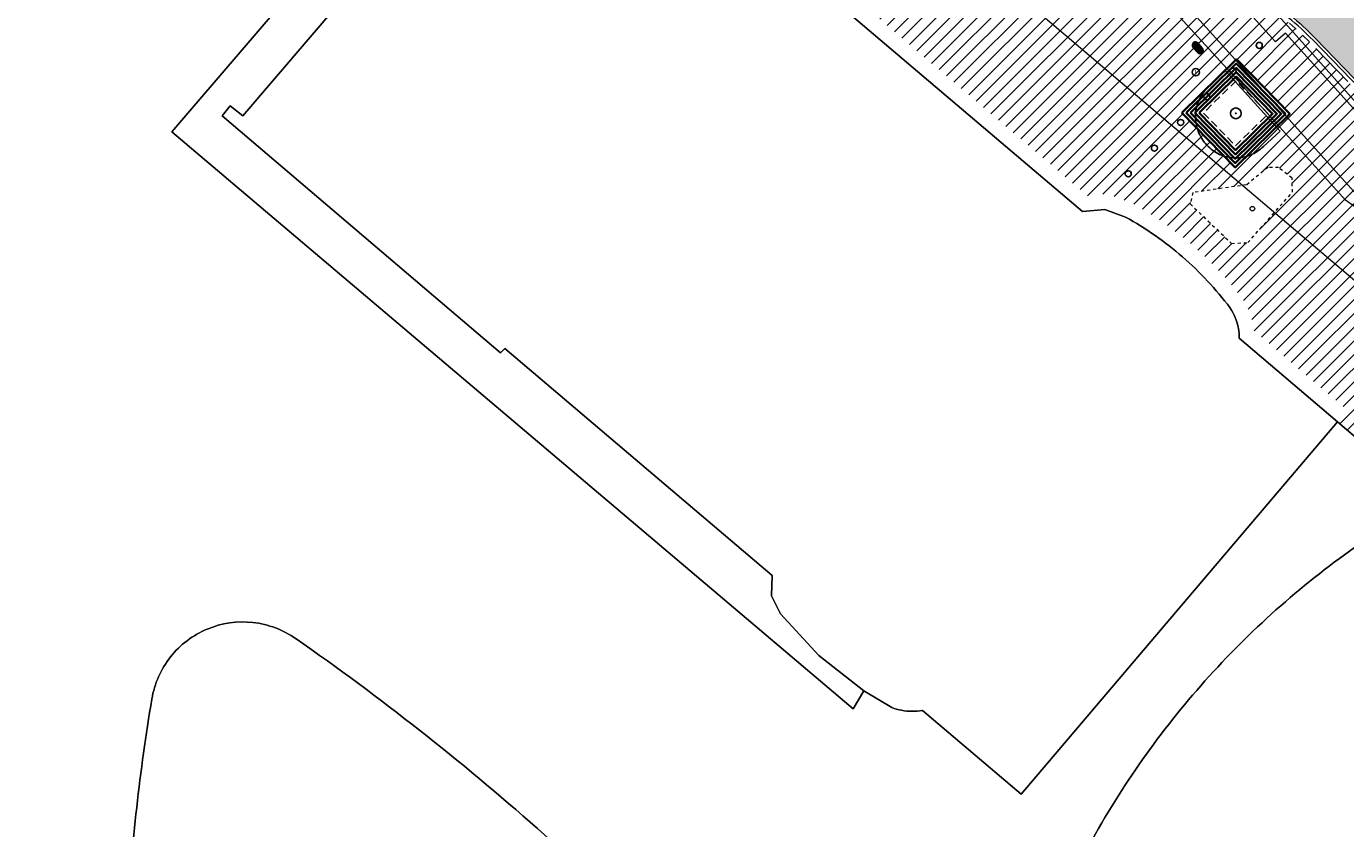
# Model space of a CAD drawing. Header units: metres. Extents: x 187916 to 189411, y 333285 to 334910.
# Tile 178 of 256: x 188809 to 188852, y 334085 to 334111. Entities that reach past the tile are written whole.
import ezdxf
from ezdxf.enums import TextEntityAlignment as Align

# ---------------------------------------------------------------- set-up
doc = ezdxf.new("R2010")
doc.units = ezdxf.units.M
doc.linetypes.add('DASHED2', pattern=[0.375, 0.25, -0.125])
doc.linetypes.add('VH-TROTTOIRBAND_180-200', pattern=[20, 10, -2, 2, -2, 2, -2])
for name, color, linetype, lineweight in [('B-ME-AL-MARKER-S', 253, 'Continuous', 9), ('B-ME-GR-BOOM-S', 253, 'Continuous', 25), ('B-ME-IE-MEUBILAIR_WEGMEUBILAIR-S', 253, 'Continuous', 18), ('B-ME-OG-TERREIN_CULTUURSCHEIDING-G', 253, 'DASHED2', 18), ('B-ME-RI-PUT_INSPECTIE-S', 253, 'Continuous', 25), ('B-ME-VH-KANTOPSLUITING_ACHTERKANTBAND-G', 253, 'Continuous', 18), ('B-ME-VH-VERHARDING_BETONSTRAATSTEEN-G', 253, 'Continuous', 18), ('B-ME-VH-VERHARDING_TEGEL-G', 253, 'Continuous', 18), ('B-WE-OG-BEBOUWING-GV', 253, 'Continuous', 15), ('B-WE-OG-TERREIN_BEGROEID-GV', 253, 'Continuous', 15), ('B-WE-VH-GESLOTENVERHARDING_ASFALT-GV', 253, 'Continuous', 15), ('B-WE-VH-ONVERHARD_ZAND-GV', 253, 'Continuous', 15), ('B-WE-VH-OPENVERHARDING_SIERBESTRATING-GV', 253, 'Continuous', 15), ('N-WE-VH-GESLOTENVERHARDING_ASFALT_ZAAGSNEDE-G', 10, 'VH-ZAAGSNEDE-SO', 25), ('N-WE-VH-KANTOPSLUITING_RIJWIELPADBAND_4-12 200-G', 94, 'VH-TROTTOIRBAND_180-200', 15), ('N-WE-VH-KANTOPSLUITING_VOORKANTBAND-G', 7, 'Continuous', 15), ('N-WE-VH-KANTVERHARDING_STREKLAAG_BSS-G', 60, 'Continuous', 18), ('N-WE-VH-OPENVERHARDING_NATUURSTEEN-G', 24, 'Continuous', 35), ('N-WE-VH-VERHARDING_ASFALT_HUB DASSENPLEIN-A', 253, 'Continuous', 18), ('N-WE-VH-VERHARDING_BETONSTRAATSTEEN-ROOD-A', 11, 'Continuous', 18)]:
    doc.layers.add(name, color=color, linetype=linetype, lineweight=lineweight)
doc.layers.add('N-WE-PAALTJE-G', color=7, linetype='Continuous')
doc.layers.add('N-WE-VH-MATERIAALSCHEIDING-G', color=7, linetype='DASHED2')
doc.styles.add('NLCS-ISO', font='NLCS-ISO.ttf')
doc.linetypes.add('VH-ZAAGSNEDE-SO', pattern='A,1e-05,-2.54,[181,NLCS.SHX,S=2.54,R=0,X=-2.54,Y=0],-5.08,[181,NLCS.SHX,S=2.54,R=180,X=2.54,Y=0],-2.54', length=10.16001)

# ---------------------------------------------------------------- blocks, each defined once
blk = doc.blocks.new('SRI-PUT_INSPECTIE-SO')
blk.add_circle((0, -7.105427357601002e-14), 1.999999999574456)
at = {"style": 'NLCS-ISO'}
blk.add_text('I', height=2.5, dxfattribs=at).set_placement((-0.002795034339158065, -0.007140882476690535), align=Align.MIDDLE_CENTER)
blk = doc.blocks.new('SAL-MARKER-SO')
blk.add_circle((0, 0), 0.1)
blk = doc.blocks.new('SGR-BOOM_01')
at = {"ltscale": 0.1}
h = blk.add_hatch(color=256, dxfattribs=at)
edge = h.paths.add_edge_path()
edge.add_arc((7.366995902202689e-12, -5.115907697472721e-12), 0.15, 0, 360)
for centre, radius in [((0, 0), 2.5), ((7.366995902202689e-12, -5.115907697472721e-12), 0.04499999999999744)]:
    blk.add_circle(centre, radius)
blk.add_circle((7.366995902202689e-12, -5.115907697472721e-12), 0.15, dxfattribs=at)
blk = doc.blocks.new('SIE-WEG_PARKEERMAATREGEL_HUNNENBED')
blk.add_hatch(color=256).paths.add_polyline_path([(0.2240933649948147, 0.225), (-0.2240933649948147, 0.225, 1), (-0.2240933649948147, -0.2249999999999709), (0.2240933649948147, -0.225, 1)])
at = {"flags": 128}
blk.add_lwpolyline([(0.2240933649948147, -0.225, 1), (0.2240933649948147, 0.225), (-0.2240933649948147, 0.225, 1), (-0.2240933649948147, -0.2249999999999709)], format="xyb", close=True, dxfattribs=at)
blk = doc.blocks.new('DTM')
at = {"layer": 'B-ME-OG-TERREIN_CULTUURSCHEIDING-G', "ltscale": 0.2, "flags": 128}
for points in [[(188849.5810000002, 334106.528), (188848.8769999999, 334105.957)], [(188849.9270000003, 334106.5180000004), (188849.5810000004, 334106.5280000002)], [(188850.3659999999, 334106.1770000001), (188849.9270000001, 334106.5180000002)], [(188850.3799999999, 334105.7160000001), (188850.366, 334106.1770000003)], [(188847.1239999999, 334105.704), (188847.0320000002, 334105.3290000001)], [(188848.877, 334105.9570000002), (188847.124, 334105.7040000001)], [(188848.9210000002, 334104.0650000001), (188850.3799999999, 334105.7160000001)], [(188847.0320000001, 334105.3289999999), (188848.3879999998, 334104.0380000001)], [(188848.3879999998, 334104.0380000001), (188848.9210000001, 334104.0649999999)]]:
    blk.add_lwpolyline(points, dxfattribs=at)
at = {"layer": 'B-ME-VH-KANTOPSLUITING_ACHTERKANTBAND-G', "ltscale": 0.2, "flags": 128}
for points in [[(188853.5869999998, 334107.1090000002), (188850.1549999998, 334110.9139999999), (188849.827, 334110.6370000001), (188846.5580000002, 334114.2459999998), (188846.8879999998, 334114.5359999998), (188846.1140000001, 334115.3939999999), (188845.4189999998, 334116.1000000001), (188844.6230000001, 334116.6809999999), (188836.73, 334122.04), (188827.9300000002, 334128.0269999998), (188827.6579999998, 334127.6600000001), (188823.639, 334130.3990000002), (188823.8859999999, 334130.7549999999), (188817.0210000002, 334135.4569999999), (188813.922, 334137.531)], [(188918.3160000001, 334057.5649999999), (188919.6660000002, 334059.1329999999), (188913.8220000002, 334063.534), (188904.1129999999, 334070.8709999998), (188903.9219999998, 334070.6290000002), (188896.46, 334076.2439999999), (188891.6310000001, 334079.8900000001), (188891.5619999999, 334079.9580000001), (188884.5780000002, 334085.2480000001), (188879.139, 334089.3629999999), (188878.7230000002, 334089.6699999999), (188872.2769999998, 334090.693), (188864.642, 334096.4010000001), (188856.929, 334102.0189999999), (188852.1170000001, 334105.4539999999), (188848.483, 334109.4879999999), (188845.1370000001, 334113.1550000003), (188843.9849999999, 334114.4410000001), (188835.182, 334120.4279999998), (188828.5380000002, 334124.8939999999), (188822.639, 334128.8900000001), (188815.8730000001, 334133.5), (188812.8450000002, 334135.5380000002), (188812.0329999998, 334136.0690000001)]]:
    blk.add_lwpolyline(points, dxfattribs=at)
at = {"layer": 'B-ME-VH-VERHARDING_BETONSTRAATSTEEN-G', "ltscale": 0.2, "flags": 128}
blk.add_lwpolyline([(188853.7200000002, 334107.2319999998), (188850.3310000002, 334111.037), (188847.0469999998, 334114.6660000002), (188846.2850000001, 334115.5150000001), (188845.5469999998, 334116.2230000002), (188844.7280000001, 334116.8620000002), (188836.8330000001, 334122.23), (188828.0279999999, 334128.193), (188823.9950000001, 334130.929), (188817.0830000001, 334135.6430000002), (188814.0469999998, 334137.7029999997)], dxfattribs=at)
at = {"layer": 'B-ME-VH-VERHARDING_TEGEL-G', "ltscale": 0.2, "flags": 128}
blk.add_lwpolyline([(188918.3229999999, 334057.4070000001), (188919.8259999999, 334059.1779999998), (188913.8909999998, 334063.6170000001), (188904.165, 334070.9720000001), (188896.7170000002, 334076.5619999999), (188891.9440000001, 334080.213), (188884.6869999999, 334085.6689999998), (188879.4029999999, 334089.6770000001), (188878.8990000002, 334090.0499999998), (188872.4560000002, 334091.0779999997), (188864.9189999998, 334096.6919999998), (188857.1770000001, 334102.3259999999), (188852.3739999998, 334105.7510000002), (188848.8199999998, 334109.7080000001), (188845.446, 334113.4330000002), (188844.2629999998, 334114.764), (188835.611, 334120.605), (188828.7280000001, 334125.2420000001), (188822.8029999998, 334129.2310000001), (188816.0980000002, 334133.8149999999), (188813.0929999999, 334135.8659999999), (188812.2209999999, 334136.4300000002)], dxfattribs=at)
at = {"layer": 'B-WE-OG-BEBOUWING-GV', "ltscale": 0.2, "flags": 128}
blk.add_lwpolyline([(188779.474, 334052.218), (188776.92, 334049.111), (188787.829, 334045.886), (188794.414, 334053.759), (188814.475, 334036.748), (188814.571, 334036.667), (188837.127, 334017.54), (188885.595, 334074.697), (188839.494, 334113.789), (188809.661, 334133.58), (188792.53, 334113.378), (188775.397, 334069.885), (188782.78, 334063.625), (188779.991, 334060.335), (188783.617, 334057.261)], close=True, dxfattribs=at)
for points in [[(188844.921, 334104.903), (188844.237, 334105.154), (188843.513, 334105.08), (188828.605, 334117.729), (188824.849, 334114.32), (188822.665, 334116.816), (188818.778, 334112.263), (188819.204, 334111.918), (188816.032, 334108.209), (188815.615, 334108.545), (188815.349, 334108.208), (188822.268, 334102.329), (188824.465, 334100.463), (188824.601, 334100.605), (188833.353, 334093.173), (188833.335, 334092.514), (188833.625, 334091.928), (188834.884, 334090.556), (188836.349, 334089.408), (188837.264, 334088.859)], [(188838.274, 334088.762), (188841.497, 334086.02), (188851.857, 334098.199), (188848.638, 334100.938)]]:
    blk.add_lwpolyline(points, dxfattribs=at)
for points in [[(188845.886, 334104.299, 0.02486032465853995), (188844.921, 334104.903)], [(188846.783, 334103.598, 0.02511401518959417), (188845.886, 334104.299)], [(188847.602, 334102.809, 0.02611032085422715), (188846.783, 334103.598)], [(188848.336, 334101.939, 0.02496959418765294), (188847.602, 334102.809)], [(188848.611, 334101.257, 0.1037857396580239), (188848.336, 334101.939)], [(188848.638, 334100.938, 0.04538752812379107), (188848.611, 334101.257)], [(188837.264, 334088.859, 0.08604244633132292), (188837.927, 334088.734)], [(188837.927, 334088.734, 0.04558214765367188), (188838.274, 334088.762)]]:
    blk.add_lwpolyline(points, format="xyb", dxfattribs=at)
at = {"layer": 'B-WE-OG-TERREIN_BEGROEID-GV', "ltscale": 0.2, "flags": 128}
for points in [[(188856.299, 334096.396, 0.05716435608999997), (188850.779, 334092.85)], [(188850.779, 334092.85, 0.05712222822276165), (188846.205, 334088.146)], [(188814.865, 334091.424, 0.1263591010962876), (188813.662, 334090.514)], [(188816.357, 334091.639, 0.1265588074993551), (188814.865, 334091.424)], [(188817.768, 334091.106, 0.12718458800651), (188816.357, 334091.639)], [(188821.809, 334088.117, 0.01452457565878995), (188817.768, 334091.106)], [(188813.662, 334090.514, 0.1270365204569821), (188813.049, 334089.136)], [(188813.049, 334089.136, 0.02672814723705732), (188812.249, 334082.029)], [(188825.669, 334084.898, 0.01426570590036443), (188821.809, 334088.117)], [(188846.205, 334088.146, 0.05722082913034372), (188842.815, 334082.529)], [(188829.336, 334081.461, 0.01436128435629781), (188825.669, 334084.898)]]:
    blk.add_lwpolyline(points, format="xyb", dxfattribs=at)
at = {"layer": 'B-WE-VH-GESLOTENVERHARDING_ASFALT-GV', "ltscale": 0.2, "flags": 128}
for points in [[(188837.264, 334088.859), (188836.349, 334089.408), (188836.006, 334088.812), (188813.701, 334107.687), (188825.601, 334121.574), (188825.988, 334121.236), (188826.269, 334120.99), (188826.499, 334120.773), (188825.918, 334120.083)], [(188825.918, 334120.083), (188828.605, 334117.729), (188843.513, 334105.08), (188844.237, 334105.154), (188844.921, 334104.903)], [(188848.638, 334100.938), (188851.857, 334098.199), (188841.497, 334086.02), (188838.274, 334088.762)]]:
    blk.add_lwpolyline(points, dxfattribs=at)
for points in [[(188847.341, 334108.77, -0.1017747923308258), (188847.667, 334109.201)], [(188847.209, 334108.246, -0.1032329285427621), (188847.341, 334108.77)], [(188847.293, 334107.712, -0.1009815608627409), (188847.209, 334108.246)], [(188847.579, 334107.253, -0.1005481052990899), (188847.293, 334107.712)], [(188847.995, 334106.951, -0.1004011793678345), (188847.579, 334107.253)], [(188848.496, 334106.837, -0.09963754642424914), (188847.995, 334106.951)], [(188849.002, 334106.929, -0.0984352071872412), (188848.496, 334106.837)], [(188849.43, 334107.213, -0.1015164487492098), (188849.002, 334106.929)], [(188844.921, 334104.903, -0.02486032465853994), (188845.886, 334104.299)], [(188845.886, 334104.299, -0.02511401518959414), (188846.783, 334103.598)], [(188846.783, 334103.598, -0.02611032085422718), (188847.602, 334102.809)], [(188847.602, 334102.809, -0.02496959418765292), (188848.336, 334101.939)], [(188848.336, 334101.939, -0.1037857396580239), (188848.611, 334101.257)], [(188848.611, 334101.257, -0.04538752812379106), (188848.638, 334100.938)], [(188850.779, 334092.85, -0.05716435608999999), (188856.299, 334096.396)], [(188846.205, 334088.146, -0.05712222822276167), (188850.779, 334092.85)], [(188813.662, 334090.514, -0.1263591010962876), (188814.865, 334091.424)], [(188814.865, 334091.424, -0.1265588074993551), (188816.357, 334091.639)], [(188816.357, 334091.639, -0.12718458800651), (188817.768, 334091.106)], [(188817.768, 334091.106, -0.01452457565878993), (188821.809, 334088.117)], [(188813.049, 334089.136, -0.1270365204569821), (188813.662, 334090.514)], [(188812.249, 334082.029, -0.02672814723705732), (188813.049, 334089.136)], [(188837.927, 334088.734, -0.0860424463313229), (188837.264, 334088.859)], [(188838.274, 334088.762, -0.04558214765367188), (188837.927, 334088.734)], [(188821.809, 334088.117, -0.01426570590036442), (188825.669, 334084.898)], [(188842.815, 334082.529, -0.05722082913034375), (188846.205, 334088.146)], [(188825.669, 334084.898, -0.01436128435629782), (188829.336, 334081.461)]]:
    blk.add_lwpolyline(points, format="xyb", dxfattribs=at)
at = {"layer": 'B-WE-VH-ONVERHARD_ZAND-GV', "ltscale": 0.2, "flags": 128}
for points in [[(188848.184, 334109.681), (188847.667, 334109.201)], [(188849.43, 334107.213), (188849.98, 334107.712), (188848.184, 334109.681)]]:
    blk.add_lwpolyline(points, dxfattribs=at)
for points in [[(188847.667, 334109.201, 0.1017747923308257), (188847.341, 334108.77)], [(188847.341, 334108.77, 0.1032329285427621), (188847.209, 334108.246)], [(188847.209, 334108.246, 0.1009815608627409), (188847.293, 334107.712)], [(188847.293, 334107.712, 0.1005481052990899), (188847.579, 334107.253)], [(188847.579, 334107.253, 0.1004011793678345), (188847.995, 334106.951)], [(188847.995, 334106.951, 0.09963754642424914), (188848.496, 334106.837)], [(188848.496, 334106.837, 0.09843520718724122), (188849.002, 334106.929)], [(188849.002, 334106.929, 0.1015164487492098), (188849.43, 334107.213)]]:
    blk.add_lwpolyline(points, format="xyb", dxfattribs=at)
at = {"layer": 'B-WE-VH-OPENVERHARDING_SIERBESTRATING-GV', "ltscale": 0.2, "flags": 128}
blk.add_lwpolyline([(188828.605, 334117.729), (188825.918, 334120.083), (188825.333, 334119.39), (188825.091, 334119.594), (188826.269, 334120.99), (188825.988, 334121.236), (188825.601, 334121.574), (188813.701, 334107.687), (188836.006, 334088.812), (188836.349, 334089.408), (188834.884, 334090.556), (188833.625, 334091.928), (188833.335, 334092.514), (188833.353, 334093.173), (188824.601, 334100.605), (188824.465, 334100.463), (188822.268, 334102.329), (188815.349, 334108.208), (188815.615, 334108.545), (188816.032, 334108.209), (188819.204, 334111.918), (188818.778, 334112.263), (188822.665, 334116.816), (188824.849, 334114.32)], close=True, dxfattribs=at)
at = {"layer": 'B-ME-AL-MARKER-S', "xscale": 0.7499999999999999, "yscale": 0.7499999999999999, "zscale": 0.7499999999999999}
blk.add_blockref('SAL-MARKER-SO', (188849.07, 334105.177), dxfattribs=at)
at = {"layer": 'B-ME-GR-BOOM-S', "xscale": 0.07, "yscale": 0.07, "zscale": 0.07}
blk.add_blockref('SGR-BOOM_01', (188848.526, 334108.294), dxfattribs=at)
at = {"layer": 'B-ME-IE-MEUBILAIR_WEGMEUBILAIR-S', "xscale": 0.5, "yscale": 0.5, "zscale": 0.5, "rotation": 311.280589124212}
blk.add_blockref('SIE-WEG_PARKEERMAATREGEL_HUNNENBED', (188847.28, 334110.439), dxfattribs=at)
at = {"layer": 'B-ME-RI-PUT_INSPECTIE-S', "xscale": 0.06, "yscale": 0.06, "zscale": 0.06250000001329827}
blk.add_blockref('SRI-PUT_INSPECTIE-SO', (188847.216, 334109.641), dxfattribs=at)
blk = doc.blocks.new('ontwerp Wilhelmina- & Engelenkampstraat')
at = {"layer": 'N-WE-VH-VERHARDING_ASFALT_HUB DASSENPLEIN-A', "transparency": 33554610}
h = blk.add_hatch(dxfattribs=at)
h.set_pattern_fill('ANSI31', color=256, scale=0.1)
h.set_pattern_definition([(45, (0, 0), (-0.2245064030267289, 0.2245064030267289), [])])
h.paths.add_polyline_path([(188847.124, 334105.7040000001), (188848.8769999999, 334105.957), (188849.5810000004, 334106.5280000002), (188849.9270000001, 334106.5180000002), (188850.366, 334106.1770000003), (188850.3799999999, 334105.7160000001), (188848.9210000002, 334104.0650000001), (188848.3879999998, 334104.0380000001), (188847.0320000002, 334105.3290000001)], flags=16)
h.paths.add_polyline_path([(188810.9590502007, 334133.3217617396), (188811.5845026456, 334134.3458756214), (188811.8405393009, 334134.1895259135), (188811.215086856, 334133.1654120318)], flags=16)
h.paths.add_polyline_path([(188804.1520741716, 334133.7882821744), (188803.1408678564, 334134.4343857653), (188803.3023926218, 334134.6871895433), (188804.3135989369, 334134.0410859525)], flags=16)
h.paths.add_polyline_path([(188880.608576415, 334079.9220087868), (188880.7276518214, 334079.8307890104), (188882.00472869, 334081.4978446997), (188882.2428795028, 334081.315405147), (188880.9658026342, 334079.6483494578), (188881.0848780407, 334079.5571296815), (188880.3551198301, 334078.6045264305), (188879.8788182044, 334078.9694055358)], flags=16)
h.paths.add_polyline_path([(188848.5442930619, 334110.061672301), (188850.293672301, 334108.2757069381), (188848.5077069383, 334106.526327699), (188846.758327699, 334108.3122930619)], flags=16)
h.paths.add_polyline_path([(188857.8032904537, 334102.1975242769), (188859.5415242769, 334100.4007095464), (188857.7447095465, 334098.6624757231), (188856.0064757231, 334100.4592904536)], flags=16)
edge = h.paths.add_edge_path(flags=17)
edge.add_arc((188846.8483868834, 334100.942711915), 1.79041412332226, 33.81111317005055, 33.81179583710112)
edge.add_arc((188839.2638456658, 334095.0296344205), 11.40365496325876, 37.29305681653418, 43.01437075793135)
edge.add_arc((188839.2638367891, 334095.0296439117), 11.40365497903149, 37.29288487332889, 43.01430546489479, ccw=False)
h.paths.add_polyline_path([(188811.0785719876, 334132.6642826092), (188811.2439339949, 334132.9145932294), (188813.2464189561, 334131.5916971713), (188813.0810569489, 334131.3413865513)], flags=16)
h.paths.add_polyline_path([(188810.5449671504, 334133.151499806), (188810.5079798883, 334132.8537886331), (188804.8514676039, 334133.5565466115), (188804.888454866, 334133.8542577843)], flags=16)
h.paths.add_polyline_path([(188798.1086396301, 334129.5785371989), (188797.9492975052, 334129.8327223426), (188804.0497409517, 334133.6569333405), (188804.2090830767, 334133.4027481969)], flags=16)
h.paths.add_polyline_path([(188797.356678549, 334129.4612247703), (188797.5160206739, 334129.2070396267), (188795.2283543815, 334127.7729605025), (188795.0690122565, 334128.027145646)], flags=16)
edge = h.paths.add_edge_path()
edge.add_line((188794.6477654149, 334127.1734366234), (188792.9845159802, 334124.6767185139))
edge.add_line((188792.9845159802, 334124.6767185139), (188793.5909520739, 334124.269631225))
edge.add_line((188793.5909520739, 334124.269631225), (188794.0819999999, 334124.6850000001))
edge.add_line((188794.0819999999, 334124.6850000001), (188794.5410000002, 334125.2680000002))
edge.add_line((188794.5410000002, 334125.2680000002), (188798.2760028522, 334127.1102356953))
edge.add_line((188798.2760028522, 334127.1102356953), (188797.7235223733, 334129.1600807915))
edge.add_line((188797.7235223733, 334129.1600807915), (188798.0131858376, 334129.2381517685))
edge.add_line((188798.0131858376, 334129.2381517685), (188798.5502502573, 334127.2455042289))
edge.add_line((188798.5502502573, 334127.2455042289), (188809.1225012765, 334132.4601128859))
edge.add_line((188809.1225012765, 334132.4601128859), (188825.601, 334121.574))
edge.add_line((188825.601, 334121.574), (188825.988, 334121.236))
edge.add_line((188825.988, 334121.236), (188826.269, 334120.99))
edge.add_line((188826.269, 334120.99), (188826.499, 334120.773))
edge.add_line((188826.499, 334120.773), (188826.2401125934, 334120.4655433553))
edge.add_line((188826.2401125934, 334120.4655433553), (188828.9315033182, 334118.1076967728))
edge.add_line((188828.9315033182, 334118.1076967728), (188843.6740638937, 334105.5990672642))
edge.add_line((188843.6740638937, 334105.5990672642), (188844.3009362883, 334105.6631398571))
edge.add_line((188844.3009362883, 334105.6631398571), (188845.1299706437, 334105.3589181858))
edge.add_arc((188839.3333187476, 334094.9027799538), 11.95541717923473, 55.104100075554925, 60.99698277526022, ccw=False)
edge.add_arc((188839.3577739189, 334095.02108038), 11.84449325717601, 49.11264812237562, 54.87374459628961, ccw=False)
edge.add_arc((188839.6431643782, 334095.3671214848), 11.3960827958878, 43.07282715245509, 49.05857610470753, ccw=False)
edge.add_arc((188839.2638326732, 334095.0296492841), 11.90365500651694, 37.223727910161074, 43.01248182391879, ccw=False)
edge.add_arc((188846.8483892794, 334100.9427049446), 2.290412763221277, 9.968345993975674, 34.21230126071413, ccw=False)
edge.add_arc((188846.8710212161, 334100.949163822), 2.267005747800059, 5.8182804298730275, 9.906584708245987, ccw=False)
edge.add_line((188849.1263482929, 334101.1789786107), (188852.1810199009, 334098.5798032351))
edge.add_line((188852.1810199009, 334098.5798032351), (188851.857, 334098.199))
edge.add_line((188851.857, 334098.199), (188854.8644047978, 334095.6400432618))
edge.add_arc((188868.9962392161, 334070.5609694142), 28.78660607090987, 116.17290509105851, 119.40087144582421, ccw=False)
edge.add_line((188856.299, 334096.396), (188858.251, 334097.293))
edge.add_line((188858.251, 334097.293), (188870.846, 334086.694))
edge.add_line((188870.846, 334086.694), (188870.647, 334086.446))
edge.add_line((188870.647, 334086.446), (188876.336, 334081.614))
edge.add_line((188876.336, 334081.614), (188885.0768821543, 334074.2096923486))
edge.add_line((188885.0768821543, 334074.2096923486), (188886.7435568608, 334072.7978700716))
edge.add_line((188886.7435568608, 334072.7978700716), (188887.2969999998, 334073.4479999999))
edge.add_line((188887.2969999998, 334073.4479999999), (188889.5490000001, 334076.0989999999))
edge.add_line((188889.5490000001, 334076.0989999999), (188900.3506278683, 334066.8599347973))
edge.add_line((188900.3506278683, 334066.8599347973), (188902.8318678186, 334069.7502722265))
edge.add_line((188902.8318678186, 334069.7502722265), (188898.4615291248, 334073.098245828))
edge.add_line((188898.4615291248, 334073.098245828), (188884.081539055, 334080.6734296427))
edge.add_line((188884.081539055, 334080.6734296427), (188883.2026172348, 334081.3349312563))
edge.add_line((188883.2026172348, 334081.3349312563), (188883.0206960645, 334081.0974571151))
edge.add_line((188883.0206960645, 334081.0974571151), (188881.5917911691, 334082.1920944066))
edge.add_line((188881.5917911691, 334082.1920944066), (188881.7742307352, 334082.4302452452))
edge.add_line((188881.7742307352, 334082.4302452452), (188881.6948471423, 334082.4910584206))
edge.add_line((188881.6948471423, 334082.4910584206), (188880.901011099, 334083.0991902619))
edge.add_line((188880.901011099, 334083.0991902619), (188868.0362414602, 334092.9544697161))
edge.add_line((188868.0362414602, 334092.9544697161), (188850.9670090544, 334110.5989590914))
edge.add_arc((188843.8659972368, 334103.7294590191), 9.880000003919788, 44.05061231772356, 56.55024046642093)
edge.add_line((188849.3119082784, 334111.973029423), (188845.5263223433, 334114.4738832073))
edge.add_line((188845.5263223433, 334114.4738832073), (188845.2507195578, 334114.0566984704))
edge.add_line((188845.2507195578, 334114.0566984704), (188843.9974023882, 334112.1595304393))
edge.add_line((188843.9974023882, 334112.1595304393), (188837.7396313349, 334116.29357222))
edge.add_line((188837.7396313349, 334116.29357222), (188829.4325550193, 334122.1095582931))
edge.add_line((188829.4325550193, 334122.1095582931), (188827.3466313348, 334123.48757222))
edge.add_line((188827.3466313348, 334123.48757222), (188828.7246452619, 334125.5734959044))
edge.add_line((188828.7246452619, 334125.5734959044), (188820.8064990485, 334130.8044234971))
edge.add_line((188820.8064990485, 334130.8044234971), (188819.4284851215, 334128.7184998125))
edge.add_line((188819.4284851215, 334128.7184998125), (188817.342561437, 334130.0965137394))
edge.add_line((188817.342561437, 334130.0965137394), (188818.717745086, 334132.1781531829))
edge.add_arc((188805.4283225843, 334111.1447119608), 24.88000000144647, 57.7143403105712, 69.55735004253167)
edge.add_line((188814.1181513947, 334134.4578257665), (188813.1766455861, 334134.78742523))
edge.add_arc((188805.4283200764, 334111.1447042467), 24.88000811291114, 71.8547042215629, 72.06934258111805)
edge.add_line((188813.0880223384, 334134.8162856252), (188812.9231048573, 334134.2357083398))
edge.add_line((188812.9231048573, 334134.2357083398), (188811.1916061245, 334134.7275539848))
edge.add_line((188811.1916061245, 334134.7275539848), (188811.3565236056, 334135.3081312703))
edge.add_arc((188805.4283238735, 334111.1447172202), 24.87999458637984, 76.21544020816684, 76.43007868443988)
edge.add_line((188811.2659624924, 334135.3301695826), (188810.2906034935, 334135.5449706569))
edge.add_arc((188805.4283232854, 334111.1447155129), 24.87999638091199, 78.73019697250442, 79.14215752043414)
edge.add_arc((188805.42832257, 334111.1447118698), 24.88000009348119, 79.14215748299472, 81.43460024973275)
edge.add_arc((188805.4283225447, 334111.1447116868), 24.8800002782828, 81.4346002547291, 82.42669405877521)
edge.add_arc((188806.7836234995, 334121.0525640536), 14.88000000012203, 82.57177266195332, 100.4639872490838)
edge.add_line((188804.0811554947, 334135.6850985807), (188803.106569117, 334135.471082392))
edge.add_arc((188806.7836247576, 334121.052559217), 14.8800049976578, 104.3067914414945, 104.624815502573)
edge.add_line((188803.0265951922, 334135.4504506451), (188803.214744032, 334134.8751863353))
edge.add_line((188803.214744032, 334134.8751863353), (188801.5039241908, 334134.315636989))
edge.add_line((188801.5039241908, 334134.315636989), (188801.3155926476, 334134.8914599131))
edge.add_arc((188806.7836228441, 334121.0525656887), 14.87999823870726, 111.5599898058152, 111.9154302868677)
edge.add_line((188801.229847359, 334134.8572723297), (188800.3171519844, 334134.4540246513))
edge.add_arc((188806.7836238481, 334121.052563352), 14.88000078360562, 115.7582344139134, 116.2133632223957)
edge.add_arc((188806.7836234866, 334121.0525640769), 14.8799999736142, 116.2133632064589, 120.0359169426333)
edge.add_arc((188806.7836234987, 334121.0525640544), 14.87999999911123, 120.0359169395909, 146.1274017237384)
edge.add_line((188794.4290729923, 334129.3459036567), (188792.5431470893, 334126.5364483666))
edge.add_arc((188779.9893296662, 334134.9635514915), 15.11999996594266, 323.55147588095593, 326.1274017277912, ccw=False)
edge.add_arc((188779.9893297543, 334134.9635514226), 15.11999985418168, 321.2023202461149, 323.5514758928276, ccw=False)
edge.add_line((188791.7733033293, 334125.4897790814), (188792.7354307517, 334124.8439239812))
edge.add_line((188792.7354307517, 334124.8439239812), (188794.398093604, 334127.3397615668))
edge.add_line((188794.398093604, 334127.3397615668), (188794.6477654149, 334127.1734366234))
at = {"layer": 'N-WE-VH-VERHARDING_BETONSTRAATSTEEN-ROOD-A', "transparency": 33554610}
h = blk.add_hatch(color=11, dxfattribs=at)
h.dxf.hatch_style = 1
edge = h.paths.add_edge_path()
edge.add_line((188869.4491820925, 334094.542638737), (188852.4907898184, 334112.0728967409))
edge.add_arc((188843.8659972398, 334103.7294590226), 11.9999999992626, 44.05005008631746, 56.55024051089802)
edge.add_line((188850.4804640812, 334113.7418927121), (188820.3073898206, 334133.6749884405))
edge.add_arc((188805.4283225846, 334111.1447119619), 27.00000000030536, 56.55909883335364, 77.57157638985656)
edge.add_line((188811.2392575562, 334137.5119840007), (188812.9352801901, 334140.0792830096))
edge.add_line((188812.9352801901, 334140.0792830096), (188812.3023995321, 334140.3974935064))
edge.add_arc((188806.9118602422, 334129.6763888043), 11.99999999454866, 63.30688723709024, 75.36245119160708)
edge.add_arc((188809.8103673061, 334140.7741163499), 0.5300000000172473, -103.12682284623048, 75.36222830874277, ccw=False)
edge.add_arc((188806.9558196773, 334128.5335963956), 12.0389606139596, 76.872954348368, 107.5247479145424)
edge.add_arc((188803.169277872, 334140.518619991), 0.5300000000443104, 109.0439381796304, 287.7295061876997, ccw=False)
edge.add_arc((188806.9118602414, 334129.6763887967), 12.00000000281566, 109.0439381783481, 126.3729337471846)
edge.add_arc((188800.1097075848, 334138.9117349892), 0.530000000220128, 57.084440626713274, 126.3729337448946, ccw=False)
edge.add_line((188800.3977108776, 334139.3566553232), (188801.4950041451, 334138.646361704))
edge.add_arc((188801.2070008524, 334138.2014413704), 0.5299999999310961, -58.26058164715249, 57.08444062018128, ccw=False)
edge.add_line((188801.4858109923, 334137.7507031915), (188797.4037172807, 334135.2256694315))
edge.add_arc((188806.5362186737, 334121.3226862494), 16.63416733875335, 123.2998514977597, 125.0679159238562)
edge.add_line((188796.9791073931, 334134.9372794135), (188798.0268440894, 334133.3541417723))
edge.add_arc((188806.7836234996, 334121.0525640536), 15.10000000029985, 115.7442129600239, 125.44485742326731, ccw=False)
edge.add_line((188800.2248738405, 334134.6537699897), (188801.1424214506, 334135.0592353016))
edge.add_arc((188806.7836235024, 334121.0525640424), 15.10000001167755, 104.2850570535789, 111.93716456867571, ccw=False)
edge.add_line((188803.0577546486, 334135.6856738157), (188804.0375659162, 334135.9007682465))
edge.add_arc((188806.7836234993, 334121.0525640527), 15.10000000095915, 82.52989276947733, 100.47800866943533, ccw=False)
edge.add_line((188808.7467580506, 334136.0244077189), (188808.7687632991, 334136.0214371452))
edge.add_arc((188805.4283225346, 334111.1447119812), 25.09999998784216, 78.72743625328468, 82.35208400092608, ccw=False)
edge.add_line((188810.3347839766, 334135.7604921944), (188811.3142548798, 334135.5448308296))
edge.add_arc((188805.4283225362, 334111.1447119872), 25.09999998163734, 71.84965764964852, 76.43789012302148, ccw=False)
edge.add_line((188813.2472604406, 334134.9957960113), (188814.1938570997, 334134.664393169))
edge.add_arc((188805.428291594, 334111.1446511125), 25.10006782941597, 56.55908105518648, 69.5600938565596, ccw=False)
edge.add_line((188819.2603572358, 334132.0895159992), (188849.4331734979, 334112.1565907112))
edge.add_arc((188843.8659972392, 334103.7294590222), 10.0999999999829, 44.05058068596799, 56.55024050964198, ccw=False)
edge.add_line((188851.1251326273, 334110.7519196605), (188868.1829280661, 334093.1192332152))
edge.add_line((188868.1829280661, 334093.1192332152), (188881.0348001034, 334083.2738341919))
edge.add_line((188881.0348001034, 334083.2738341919), (188881.828636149, 334082.6657023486))
edge.add_line((188881.828636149, 334082.6657023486), (188883.4163082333, 334081.4494386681))
edge.add_line((188883.4163082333, 334081.4494386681), (188884.1637310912, 334080.8768624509))
edge.add_line((188884.1637310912, 334080.8768624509), (188898.5826437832, 334073.2825991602))
edge.add_line((188898.5826437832, 334073.2825991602), (188945.4133650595, 334037.4071145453))
edge.add_line((188945.4133650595, 334037.4071145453), (188946.5688155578, 334038.9154030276))
edge.add_line((188946.5688155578, 334038.9154030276), (188899.6662980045, 334074.845888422))
edge.add_line((188899.6662980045, 334074.845888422), (188886.2560736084, 334081.8913116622))
edge.add_line((188886.2560736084, 334081.8913116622), (188885.3312565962, 334082.3759006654))
edge.add_line((188885.3312565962, 334082.3759006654), (188869.4491820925, 334094.542638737))
at = {"layer": 'N-WE-PAALTJE-G'}
for centre in [(188849.2921576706, 334110.5142560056), (188848.4348942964, 334109.6745539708), (188847.5776309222, 334108.834851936), (188846.720367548, 334107.9951499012), (188845.8631041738, 334107.1554478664), (188845.0058407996, 334106.3157458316)]:
    blk.add_circle(centre, 0.09999999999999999, dxfattribs=at)
at = {"layer": 'N-WE-VH-GESLOTENVERHARDING_ASFALT_ZAAGSNEDE-G', "ltscale": 0.025, "flags": 128}
blk.add_lwpolyline([(188851.857, 334098.199), (188854.8644047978, 334095.6400432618)], dxfattribs=at)
at = {"layer": 'N-WE-VH-KANTOPSLUITING_RIJWIELPADBAND_4-12 200-G', "ltscale": 0.15, "flags": 128}
blk.add_lwpolyline([(188880.901011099, 334083.0991902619), (188868.0362414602, 334092.9544697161), (188850.9670128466, 334110.5989551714, 0.05459419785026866), (188849.3119082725, 334111.9730294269), (188819.1391075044, 334131.9059445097, 0.05677645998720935), (188814.1181513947, 334134.4578257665)], format="xyb", dxfattribs=at)
at = {"layer": 'N-WE-VH-KANTOPSLUITING_VOORKANTBAND-G', "ltscale": 0.2, "flags": 128}
blk.add_lwpolyline([(188880.9739869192, 334083.1944505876), (188868.1162192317, 334093.0443660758), (188851.0532599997, 334110.6823903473, 0.05459419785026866), (188849.3780529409, 334112.0731537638), (188819.2052366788, 334132.0060790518, 0.05678854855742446), (188814.1589346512, 334134.5706892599)], format="xyb", dxfattribs=at)
at = {"layer": 'N-WE-VH-KANTVERHARDING_STREKLAAG_BSS-G', "flags": 128}
blk.add_lwpolyline([(188808.7687632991, 334136.0214371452, -0.01581682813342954), (188810.3347839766, 334135.7604921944), (188811.3142548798, 334135.5448308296, -0.02002261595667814), (188813.2472604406, 334134.9957960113), (188814.1938570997, 334134.664393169, -0.05678854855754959), (188819.2603572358, 334132.0895159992), (188849.4331734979, 334112.1565907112, -0.05459419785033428), (188851.1251326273, 334110.7519196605), (188868.1829280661, 334093.1192332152), (188881.0348001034, 334083.2738341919), (188881.828636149, 334082.6657023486), (188883.4163082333, 334081.4494386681), (188884.1637310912, 334080.8768624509), (188898.5826437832, 334073.2825991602), (188945.8832322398, 334037.0471646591)], format="xyb", dxfattribs=at)
at = {"layer": 'N-WE-VH-MATERIAALSCHEIDING-G', "flags": 128}
blk.add_lwpolyline([(188847.4653966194, 334108.3049758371), (188848.5150241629, 334107.2333966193), (188849.5866033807, 334108.2830241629), (188848.5369758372, 334109.3546033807)], close=True, dxfattribs=at)
at = {"layer": 'N-WE-VH-OPENVERHARDING_NATUURSTEEN-G', "flags": 128}
for points in [[(188846.758327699, 334108.3122930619), (188848.5077069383, 334106.526327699), (188850.2936723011, 334108.2757069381), (188848.5442930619, 334110.061672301)], [(188846.8997414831, 334108.3108296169), (188848.5091703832, 334106.667741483), (188850.152258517, 334108.2771703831), (188848.542829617, 334109.920258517)], [(188847.0411552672, 334108.3093661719), (188848.5106338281, 334106.8091552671), (188850.0108447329, 334108.278633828), (188848.541366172, 334109.7788447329)], [(188847.1825690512, 334108.307902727), (188848.5120972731, 334106.9505690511), (188849.8694309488, 334108.280097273), (188848.5399027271, 334109.6374309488)], [(188847.3239828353, 334108.306439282), (188848.513560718, 334107.0919828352), (188849.7280171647, 334108.281560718), (188848.5384392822, 334109.4960171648)]]:
    blk.add_lwpolyline(points, close=True, dxfattribs=at)

msp = doc.modelspace()

# ---------------------------------------------------------------- block references
msp.add_blockref('DTM', (0, 0))

# ---------------------------------------------------------------- next in the draw order: block references
msp.add_blockref('ontwerp Wilhelmina- & Engelenkampstraat', (0, 0))

doc.saveas('drawing.dxf')
